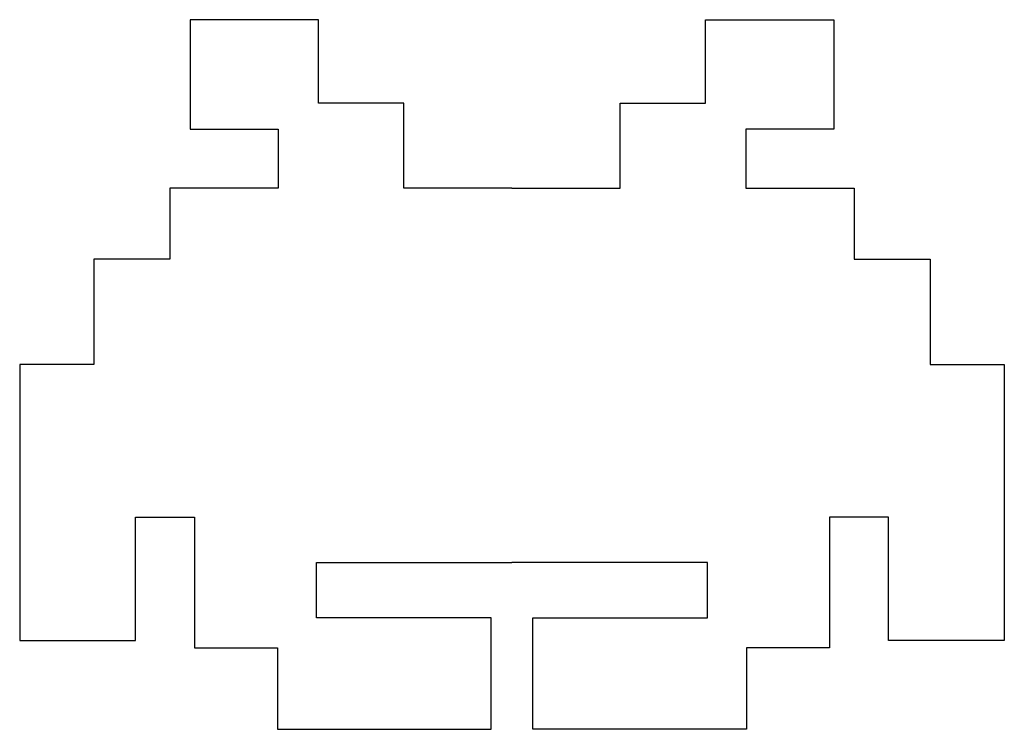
# Model space of a CAD drawing. Header units: millimetres. Extents: x -103.4 to -36.9, y -0.9 to 47.1.
import ezdxf

# ---------------------------------------------------------------- set-up
doc = ezdxf.new("R2010")
doc.units = ezdxf.units.MM
doc.layers.get('0').update_dxf_attribs({"linetype": 'CONTINUOUS'})

msp = doc.modelspace()

# ---------------------------------------------------------------- linework, layer by layer
for p, q in [((-83.224, 47.071), (-91.885, 47.071)), ((-91.885, 47.071), (-91.885, 39.675)), ((-83.224, 41.43), (-83.224, 47.071)), ((-57.053, 41.43), (-57.053, 47.071)), ((-57.053, 47.071), (-48.392, 47.071)), ((-48.392, 47.071), (-48.392, 39.675)), ((-77.458, 41.43), (-83.224, 41.43)), ((-77.458, 35.665), (-77.458, 41.43)), ((-62.819, 35.665), (-62.819, 41.43)), ((-62.819, 41.43), (-57.053, 41.43)), ((-91.885, 39.675), (-85.944, 39.675)), ((-85.944, 39.675), (-85.944, 35.665)), ((-48.392, 39.675), (-54.333, 39.675)), ((-54.333, 39.675), (-54.333, 35.665)), ((-93.267, 35.665), (-93.267, 30.86)), ((-85.944, 35.665), (-93.267, 35.665)), ((-70.139, 35.665), (-77.458, 35.665)), ((-70.139, 35.665), (-62.819, 35.665)), ((-54.333, 35.665), (-47.01, 35.665)), ((-47.01, 35.665), (-47.01, 30.86)), ((-93.267, 30.86), (-98.398, 30.86)), ((-98.398, 30.86), (-98.398, 23.745)), ((-47.01, 30.86), (-41.879, 30.86)), ((-41.879, 30.86), (-41.879, 23.745)), ((-98.398, 23.745), (-103.416, 23.745)), ((-103.416, 23.745), (-103.416, 5.082)), ((-41.879, 23.745), (-36.861, 23.745)), ((-36.861, 23.745), (-36.861, 5.082)), ((-95.583, 5.082), (-95.583, 13.425)), ((-95.583, 13.425), (-91.597, 13.425)), ((-91.597, 13.425), (-91.597, 4.58)), ((-44.695, 13.425), (-48.68, 13.425)), ((-48.68, 13.425), (-48.68, 4.58)), ((-44.695, 5.082), (-44.695, 13.425)), ((-83.349, 10.346), (-70.139, 10.346)), ((-83.349, 6.598), (-83.349, 10.346)), ((-56.928, 10.346), (-70.139, 10.346)), ((-56.928, 6.598), (-56.928, 10.346)), ((-71.555, 6.598), (-83.349, 6.598)), ((-71.555, -0.935), (-71.555, 6.598)), ((-68.722, -0.935), (-68.722, 6.598)), ((-68.722, 6.598), (-56.928, 6.598)), ((-103.416, 5.082), (-95.583, 5.082)), ((-36.861, 5.082), (-44.695, 5.082)), ((-91.597, 4.58), (-85.982, 4.58)), ((-85.982, 4.58), (-85.982, -0.935)), ((-48.68, 4.58), (-54.296, 4.58)), ((-54.296, 4.58), (-54.296, -0.935)), ((-85.982, -0.935), (-71.555, -0.935)), ((-54.296, -0.935), (-68.722, -0.935))]:
    msp.add_line(p, q)

doc.saveas('drawing.dxf')
